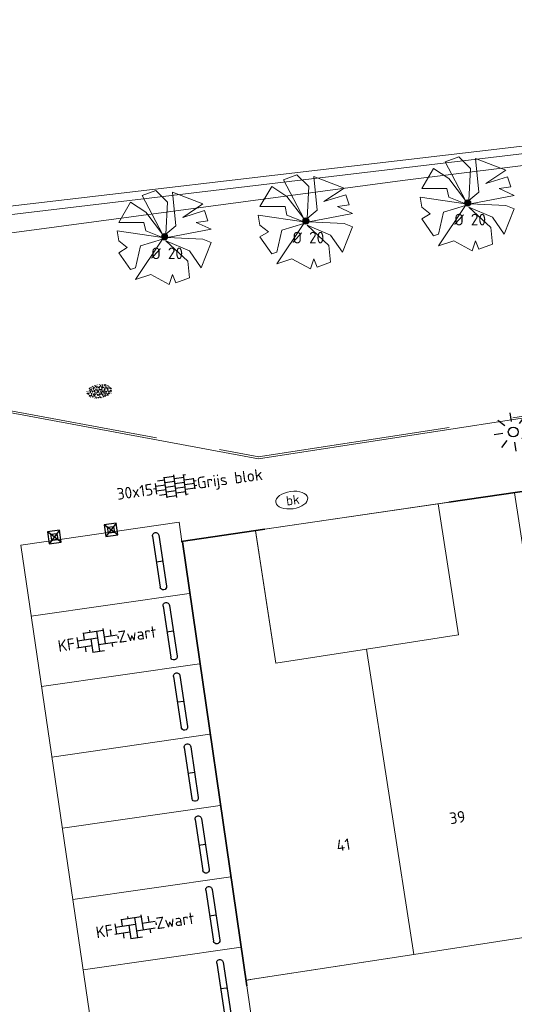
# Model space of a CAD drawing. Header units: metres. Extents: x 102746 to 103541, y 468531 to 469408.
# Tile 63 of 87: x 103019 to 103035, y 469114 to 469145. Entities that reach past the tile are written whole.
import ezdxf
from ezdxf.enums import TextEntityAlignment as Align

# ---------------------------------------------------------------- set-up
doc = ezdxf.new("R2010")
doc.units = ezdxf.units.M
doc.linetypes.add('VH-OPSLUITBAND_60X200', pattern=[12, 6, -2, 2, -2])
doc.layers.get('0').update_dxf_attribs({"lineweight": 25})
for name, color, linetype, lineweight in [('B-RO-GR-BOOM_KNOTWILG-G', 62, 'Continuous', 13), ('B-RO-GR-BOOM_KNOTWILG-V', 62, 'Continuous', 18), ('B-RO-GR-GRAS-S', 60, 'Continuous', 25), ('B-RO-IE-MEUBILAIR_WEGMEUBILAIR-S', 7, 'Continuous', 25), ('B-RO-IE-TERREINAFSCHEIDING_KUNSTMATIG_SCHUTTING-G', 90, 'IE-TERREINAFSCHEIDING-KUNSTMATIG-DICHT', 18), ('B-RO-KL-WATER-S', 170, 'Continuous', 25), ('B-RO-OB-BESCHOEIING-G', 7, 'OB-BESCHOEIING', 18), ('B-RO-OG-BEBOUWING-G', 7, 'Continuous', 35), ('B-RO-OG-BGT-G', 253, 'Continuous', 13), ('B-RO-VH-KANTOPSLUITING_ACHTERKANTBAND-G', 253, 'Continuous', 18), ('B-RO-VH-KANTOPSLUITING_OPSLUITBAND_60X200-G', 150, 'VH-OPSLUITBAND_60X200', 18), ('B-RO-VH-VERHARDING-G', 252, 'Continuous', 18), ('B-RO-VH-VERHARDING_BETONSTRAATSTEEN-S', 252, 'Continuous', 25), ('B-RO-VH-VERHARDING_TEGEL_BETON-S', 252, 'Continuous', 25), ('X-XX-AL-T18', 7, 'Continuous', 18)]:
    doc.layers.add(name, color=color, linetype=linetype, lineweight=lineweight)
doc.styles.add('NLCS-ISO', font='txt')
doc.styles.add('NLCS-ISO-M200-T18', font='txt', dxfattribs={"height": 0.36})
doc.linetypes.add('IE-TERREINAFSCHEIDING-KUNSTMATIG-DICHT', pattern='A,8,-1,[82,NLCS.shx,S=0.75,R=90,X=0,Y=0],-1', length=10)
doc.linetypes.add('OB-BESCHOEIING', pattern='A,30,-5,[1,NLCS.shx,S=1,R=0,X=0,Y=0],-5', length=40)

# ---------------------------------------------------------------- blocks, each defined once
blk = doc.blocks.new('SVH-TEGEL_300X150_DUN_HALFST_KL-SO')
for p, q in [((-1.5, -1.600165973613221), (-1.5, 1.600165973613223)), ((0, -1.78372119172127), (0, 1.78372119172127)), ((1.499999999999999, -1.600165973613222), (1.5, 1.600165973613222)), ((-3, 5.551115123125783e-16), (-3.39489953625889, 4.089693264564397e-16)), ((-3, 0.7500000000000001), (-3.08021532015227, 0.7500000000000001)), ((-3, -0.8349495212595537), (-3, 0.8349495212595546)), ((-1.500000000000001, 0.3750000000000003), (-3.000000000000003, 0.3750000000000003)), ((-1.500000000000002, 1.125), (-2.634521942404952, 1.125)), ((-1.110223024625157e-15, 1.5), (-1.500000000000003, 1.5)), ((0, 0.7499999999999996), (-1.500000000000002, 0.7499999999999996)), ((0, 0), (-1.500000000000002, 0)), ((1.499999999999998, 1.124999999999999), (-2.220446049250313e-15, 1.125)), ((1.499999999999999, 0.3749999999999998), (-2.220446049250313e-15, 0.3749999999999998)), ((1.837083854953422, 1.5), (1.499999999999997, 1.5)), ((2.999999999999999, 0.7499999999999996), (1.499999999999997, 0.7499999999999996)), ((3, -0.8349495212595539), (3, 0.8349495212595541)), ((3.319026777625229, 0.3749999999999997), (2.999999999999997, 0.3749999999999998)), ((-3, -0.7499999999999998), (-3.08021532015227, -0.7499999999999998)), ((-1.500000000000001, -0.3749999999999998), (-3.000000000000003, -0.3749999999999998)), ((-1.5, -1.125), (-2.63452194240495, -1.125)), ((0, -0.7500000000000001), (-1.500000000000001, -0.7500000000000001)), ((0, -1.5), (-1.500000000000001, -1.5)), ((1.499999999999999, -0.3750000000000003), (-2.220446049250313e-15, -0.3749999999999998)), ((1.499999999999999, -1.125), (-3.33066907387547e-15, -1.125)), ((2.999999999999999, -5.551115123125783e-16), (1.499999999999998, -5.551115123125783e-16)), ((2.999999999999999, -0.7500000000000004), (1.499999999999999, -0.7500000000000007)), ((1.83708385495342, -1.5), (1.499999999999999, -1.5)), ((3.319026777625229, -0.3750000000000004), (2.999999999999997, -0.3750000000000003))]:
    blk.add_line(p, q)
at = {"style": 'NLCS-ISO'}
blk.add_attdef('FORMAAT', text='', height=1.8, dxfattribs=at).set_placement((-3.49489953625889, 3.323979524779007e-16), align=Align.MIDDLE_RIGHT)
blk.add_attdef('KLEUR', text='', height=1.8, dxfattribs=at).set_placement((3.419026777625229, -1.24425387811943e-15), align=Align.MIDDLE_LEFT)
at = {"style": 'NLCS-ISO', "flags": 1}
blk.add_attdef('FUNCTIE', text='', height=1.8, dxfattribs=at).set_placement((0.1159930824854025, -3.584775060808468), align=Align.MIDDLE_CENTER)
blk = doc.blocks.new('SIE-WEG_PARKEERMAATREGEL_STOOTBAND_200X200X900_DUBBEL')
for p, q in [((0.7999999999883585, 0.1000000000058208), (-0.8000000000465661, 0.1000000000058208)), ((0, -0.1000000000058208), (0, 0.1000000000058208)), ((0.7999999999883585, -0.1000000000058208), (-0.7999999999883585, -0.1000000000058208))]:
    blk.add_line(p, q)
for centre, start, end in [((-0.7999999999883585, 2.91038304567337e-11), 89.99999999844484, 269.9999999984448), ((0.8000000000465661, -8.731149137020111e-11), 269.9999999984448, 90.00000001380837)]:
    blk.add_arc(centre, 0.1, start, end)
blk = doc.blocks.new('B-SIE-WEG_LICHTMAST_SPOT-SO')
for p, q in [((-2.121320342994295, 2.121320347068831), (-1.148881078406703, 1.148881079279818)), ((-8.731149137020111e-10, 1.624763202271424), (-2.91038304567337e-10, 3.000000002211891)), ((1.148881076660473, 1.148881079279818), (2.121320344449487, 2.121320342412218)), ((-3.000000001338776, 4.656612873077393e-09), (-1.624763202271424, 2.328306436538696e-09)), ((-2.121320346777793, -2.121320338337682), (-1.148881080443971, -1.148881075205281)), ((1.148881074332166, -1.148881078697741), (2.12132034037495, -2.121320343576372)), ((1.624763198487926, -1.746229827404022e-09), (2.99999999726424, -1.164153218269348e-09)), ((-3.783497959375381e-09, -2.999999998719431), (-2.91038304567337e-09, -1.624763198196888))]:
    blk.add_line(p, q)
blk.add_circle((0, 0), 0.7698654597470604)
at = {"style": 'NLCS-ISO'}
blk.add_attdef('TYPE', text='', height=1.8, dxfattribs=at).set_placement((-2.91038304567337e-10, 3.000000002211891), align=Align.BOTTOM_CENTER)
blk = doc.blocks.new('SIE-WEG_PAAL_KUNSTSTOF')
for p, q in [((-0.1875, 0.1875000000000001), (0.1875, -0.1875000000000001)), ((0.1875, 0.1875000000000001), (-0.1875, -0.1875000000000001))]:
    blk.add_line(p, q)
at = {"flags": 128}
for points in [[(-0.1875, -0.1875000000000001), (0.1875, -0.1875000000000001), (0.1875, 0.1875000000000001), (-0.1875, 0.1875000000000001)], [(-0.09374999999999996, 0.09375000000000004), (0.09421698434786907, 0.09375000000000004), (0.09421698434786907, -0.09421583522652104), (-0.09374999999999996, -0.09421583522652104)]]:
    blk.add_lwpolyline(points, close=True, dxfattribs=at)
blk = doc.blocks.new('SVH-BSS_KEIFORMAAT_ELLEBOOG_KL-SO')
for p, q in [((-0.8216095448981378, 1.746491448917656), (-0.8216095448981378, 1.435541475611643)), ((1.278390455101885, 1.667504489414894), (1.278390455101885, -0.664458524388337)), ((-2.921609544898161, 0.9167434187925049), (-2.921609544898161, -0.6644585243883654)), ((-2.921609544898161, 0.3855414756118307), (0.2283904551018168, 0.3855414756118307)), ((-1.871609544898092, 1.501752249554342), (-1.871609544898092, 0.3855414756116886)), ((-1.871609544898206, 1.435541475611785), (1.278390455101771, 1.435541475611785)), ((-0.8216095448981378, 0.385541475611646), (-0.8216095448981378, -1.746491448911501)), ((0.2283904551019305, 1.435541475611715), (0.2283904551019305, -1.714458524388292)), ((1.278390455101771, 0.3855414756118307), (3.316110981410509, 0.3855414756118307)), ((2.32839045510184, 1.309937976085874), (2.32839045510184, 0.3855414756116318)), ((3.378390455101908, 0.1772992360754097), (3.378390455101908, -0.1772992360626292)), ((-3.155125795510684, -0.6644585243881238), (-0.8216095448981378, -0.6644585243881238)), ((-1.871609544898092, -0.6644585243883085), (-1.871609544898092, -1.501752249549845)), ((0.2283904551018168, -0.6644585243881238), (3.155125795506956, -0.6644585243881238)), ((2.32839045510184, -0.6644585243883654), (2.32839045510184, -1.30993797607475)), ((-0.8216095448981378, -1.714458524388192), (1.034122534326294, -1.714458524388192))]:
    blk.add_line(p, q)
at = {"style": 'NLCS-ISO'}
blk.add_attdef('FORMAAT', text='', height=1.8, dxfattribs=at).set_placement((-3.39489953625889, -4.365574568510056e-15), align=Align.MIDDLE_RIGHT)
blk.add_attdef('KLEUR', text='', height=1.8, dxfattribs=at).set_placement((3.39489953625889, 3.637978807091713e-16), align=Align.MIDDLE_LEFT)
at = {"style": 'NLCS-ISO', "flags": 1}
blk.add_attdef('FUNCTIE', text='', height=1.8, dxfattribs=at).set_placement((0.1159930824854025, -3.584775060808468), align=Align.MIDDLE_CENTER)
blk = doc.blocks.new('SKL-WATER_BRANDKRAAN_BRANDPUT-SO')
at = {"color": 0, "linetype": 'ByBlock', "lineweight": 18}
blk.add_ellipse((0, 0), major_axis=(2.5, 9.034865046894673e-15), ratio=0.5400000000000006, dxfattribs=at)
at = {"color": 0, "linetype": 'ByBlock', "lineweight": 18, "style": 'NLCS-ISO'}
blk.add_text('bk', height=1.5, dxfattribs=at).set_placement((0.1553767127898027, 0), align=Align.MIDDLE_CENTER)
blk = doc.blocks.new('SGR-GRAS_01-SO')
at = {"ltscale": 0.1}
for p, q in [((-1.963883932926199, -0.07009183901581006), (-1.976907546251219, 0.003768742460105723)), ((-1.929988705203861, 0.1884380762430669), (-1.925125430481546, 0.244025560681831)), ((-1.893339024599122, 0.2367171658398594), (-1.921057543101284, 0.2527204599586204)), ((-1.667776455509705, 0.02335000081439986), (-1.595332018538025, 0.04276142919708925)), ((-1.595790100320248, 0.240727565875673), (-1.64882310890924, 0.2937605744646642)), ((-1.530182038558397, 0.3157235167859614), (-1.59513394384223, 0.3532235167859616)), ((-1.448094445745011, 0.6444293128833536), (-1.520538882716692, 0.6638407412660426)), ((-1.516706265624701, 0.1869036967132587), (-1.441706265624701, 0.1869036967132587)), ((-1.468505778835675, 0.5757413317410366), (-1.481529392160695, 0.6496019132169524)), ((-1.358436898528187, 0.2062951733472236), (-1.430881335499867, 0.2257066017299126)), ((-1.426759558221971, 0.4761588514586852), (-1.354315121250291, 0.4955702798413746)), ((-1.420534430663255, 0.1307330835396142), (-1.355582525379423, 0.1682330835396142)), ((-1.36865807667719, 0.009476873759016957), (-1.38168169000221, 0.08333745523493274)), ((-1.375079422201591, 0.1056770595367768), (-1.3220464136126, 0.1587100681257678)), ((-1.334450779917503, 0.1112397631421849), (-1.327914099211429, 0.1859543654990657)), ((-1.301832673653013, 0.7612362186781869), (-1.32375157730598, 0.7738911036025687)), ((-1.2843362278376, 0.6840517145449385), (-1.277799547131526, 0.7587663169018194)), ((-1.1670250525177, 0.394729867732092), (-1.231976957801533, 0.4322298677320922)), ((-1.171526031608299, 0.2407275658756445), (-1.22455904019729, 0.2937605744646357)), ((-1.153848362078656, 0.6473139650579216), (-1.206881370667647, 0.7003469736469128)), ((-1.112369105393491, 0.1721709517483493), (-1.039924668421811, 0.1915823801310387)), ((-1.032217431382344, 0.02822351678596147), (-1.097169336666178, 0.06572351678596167)), ((-0.9386756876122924, 0.8402425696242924), (-1.003627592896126, 0.8777425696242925)), ((-0.9684930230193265, 0.5122634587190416), (-0.9154600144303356, 0.5652964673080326)), ((-0.8926870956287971, 0.4956083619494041), (-0.9651315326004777, 0.5150197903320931)), ((-0.9417062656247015, 0.1869036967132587), (-0.8667062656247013, 0.1869036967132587)), ((-0.9225698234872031, 0.4182330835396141), (-0.8576179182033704, 0.4557330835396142)), ((-0.8917062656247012, 0.8119036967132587), (-0.8167062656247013, 0.8119036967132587)), ((-0.8732799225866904, 0.6553100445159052), (-0.8863035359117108, 0.7291706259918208)), ((-0.8030295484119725, 0.05747422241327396), (-0.8754739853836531, 0.07688565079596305)), ((-0.8713522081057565, 0.6249798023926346), (-0.7989077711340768, 0.644391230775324)), ((-0.8038680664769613, 0.4737362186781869), (-0.8688199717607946, 0.5112362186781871)), ((-0.7472619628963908, 0.2407275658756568), (-0.800294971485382, 0.293760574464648)), ((-0.7734322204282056, 0.0890455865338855), (-0.786455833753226, 0.1629061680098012)), ((-0.7295842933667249, 0.6473139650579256), (-0.7826173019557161, 0.7003469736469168)), ((-0.738912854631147, 0.03404145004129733), (-0.7323761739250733, 0.1087560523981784)), ((-0.6690604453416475, 0.107229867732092), (-0.734012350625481, 0.1447298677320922)), ((-0.6887983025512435, 0.606853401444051), (-0.6822616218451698, 0.6815680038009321)), ((-0.5755187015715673, 0.9192489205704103), (-0.6404706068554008, 0.9567489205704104)), ((-0.5619066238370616, 0.9188498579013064), (-0.5088736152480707, 0.9718828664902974)), ((-0.5569617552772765, 0.3209919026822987), (-0.4845173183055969, 0.3404033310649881)), ((-0.4407110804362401, 0.5527425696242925), (-0.5056629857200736, 0.5902425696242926)), ((-0.4269372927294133, 0.7849215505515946), (-0.4993817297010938, 0.8043329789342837)), ((-0.4246052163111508, 0.7057330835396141), (-0.3596533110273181, 0.743233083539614)), ((-0.3372797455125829, 0.3467874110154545), (-0.4097241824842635, 0.3661988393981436)), ((-0.3229978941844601, 0.2407275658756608), (-0.3760309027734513, 0.293760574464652)), ((-0.305903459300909, 0.186236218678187), (-0.3708553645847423, 0.2237362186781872)), ((-0.3667062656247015, 0.1869036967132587), (-0.2917062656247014, 0.1869036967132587)), ((-0.305320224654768, 0.6473139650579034), (-0.3583532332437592, 0.7003469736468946)), ((-0.3167062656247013, 0.8119036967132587), (-0.2417062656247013, 0.8119036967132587)), ((-0.3159448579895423, 0.773800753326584), (-0.2435004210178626, 0.7932121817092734)), ((-0.278054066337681, 0.7348787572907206), (-0.2910776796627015, 0.8087393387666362)), ((-0.2123617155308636, 0.998255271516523), (-0.2688534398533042, 1.03087078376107)), ((-0.2425713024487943, 0.01700400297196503), (-0.1701268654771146, 0.03641543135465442)), ((-0.1782063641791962, 0.1686142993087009), (-0.1912299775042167, 0.2424748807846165)), ((-0.1433749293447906, -0.04315686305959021), (-0.1368382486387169, 0.03155773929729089)), ((-0.07755409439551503, 0.6317489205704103), (-0.1425059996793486, 0.6692489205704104)), ((-0.09326037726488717, 0.5296550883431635), (-0.08672369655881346, 0.6043696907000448)), ((-0.08460954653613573, 0.1587100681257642), (-0.03157653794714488, 0.2117430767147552)), ((-0.06880394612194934, 0.1894672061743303), (-0.003852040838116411, 0.2269672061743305)), ((0.05725352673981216, 0.2652425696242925), (-0.007698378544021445, 0.3027425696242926)), ((-0.001554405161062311, 0.4698128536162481), (0.07089003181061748, 0.4892242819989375)), ((0.1012661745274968, 0.2407275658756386), (0.04823316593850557, 0.2937605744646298)), ((0.128470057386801, 0.6361005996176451), (0.05602562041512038, 0.6555120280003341)), ((0.1189438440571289, 0.6473139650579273), (0.06591083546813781, 0.7003469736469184)), ((0.07335939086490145, 0.9932330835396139), (0.1383112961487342, 1.030733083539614)), ((0.2181276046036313, 0.1979664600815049), (0.1456831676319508, 0.217377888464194)), ((0.2082937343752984, 0.1869036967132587), (0.2832937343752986, 0.1869036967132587)), ((0.2856028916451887, 0.7107552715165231), (0.2206509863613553, 0.7482552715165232)), ((0.2394624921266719, 0.9226217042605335), (0.3119069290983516, 0.9420331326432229)), ((0.2582937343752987, 0.8119036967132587), (0.3332937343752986, 0.8119036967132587)), ((0.3171717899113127, 0.8144474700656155), (0.3041481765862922, 0.888308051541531)), ((0.3128360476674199, 0.1658249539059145), (0.3852804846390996, 0.1852363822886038)), ((0.3219768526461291, 0.565296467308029), (0.37500986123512, 0.61832947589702)), ((0.4204105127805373, 0.3442489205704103), (0.3554586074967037, 0.3817489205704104)), ((0.4170194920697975, 0.2481830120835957), (0.403995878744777, 0.3220435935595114)), ((0.4291606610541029, 0.4769672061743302), (0.4941125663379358, 0.5144672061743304)), ((0.5255302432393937, 0.2407275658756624), (0.4724972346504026, 0.2937605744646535)), ((0.5432079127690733, 0.6473139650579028), (0.4901749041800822, 0.700346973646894)), ((0.5552181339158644, -0.02225743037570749), (0.4902662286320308, 0.01524256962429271)), ((0.5022775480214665, 0.4524567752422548), (0.5088142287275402, 0.5271713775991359)), ((0.5942198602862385, 0.9254137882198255), (0.521775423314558, 0.9448252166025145)), ((0.5538529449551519, 0.6186338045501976), (0.6262973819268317, 0.638045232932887)), ((0.6487598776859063, 0.7897616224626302), (0.5838079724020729, 0.8272616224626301)), ((0.6838774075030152, 0.4872796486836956), (0.6114329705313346, 0.5066910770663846)), ((0.7735349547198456, 0.04914550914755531), (0.701090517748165, 0.06855693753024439)), ((0.7835674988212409, 0.4232552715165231), (0.7186155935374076, 0.4607552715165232)), ((0.7832937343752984, 0.1869036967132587), (0.8582937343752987, 0.1869036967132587)), ((0.8332937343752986, 0.8119036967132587), (0.9082937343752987, 0.8119036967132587)), ((0.9183751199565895, 0.05674892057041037), (0.853423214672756, 0.09424892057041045)), ((0.8682433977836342, 0.3146459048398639), (0.9406878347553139, 0.3340573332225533)), ((0.9497943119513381, 0.240727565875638), (0.896761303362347, 0.2937605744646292)), ((0.9123976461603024, 0.8940161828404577), (0.9069385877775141, 0.9249760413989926)), ((0.9674719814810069, 0.6473139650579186), (0.9144389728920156, 0.7003469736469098)), ((0.9271252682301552, 0.7644672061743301), (0.992077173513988, 0.8019672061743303)), ((1.011916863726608, 0.8687679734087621), (0.946964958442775, 0.9062679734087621)), ((1.012245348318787, 0.3277517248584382), (0.9992217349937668, 0.4016123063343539)), ((1.149627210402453, 0.7765928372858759), (1.077182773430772, 0.796004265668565)), ((1.146724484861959, 0.5022616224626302), (1.081772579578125, 0.5397616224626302)), ((1.097815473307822, 0.3752584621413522), (1.104352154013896, 0.4499730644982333)), ((1.109260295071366, 0.767454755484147), (1.181704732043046, 0.7868661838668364)), ((1.239284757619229, 0.338458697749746), (1.166840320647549, 0.357870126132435)), ((1.18263385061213, 0.01065800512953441), (1.255078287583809, 0.0300694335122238)), ((1.205860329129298, 0.2117430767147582), (1.258893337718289, 0.2647760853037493)), ((1.281532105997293, 0.1357552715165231), (1.21658020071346, 0.1732552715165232)), ((1.282926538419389, 0.2482013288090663), (1.347878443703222, 0.2857013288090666)), ((1.374058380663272, 0.2407275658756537), (1.32102537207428, 0.2937605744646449)), ((1.391736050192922, 0.6473139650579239), (1.338703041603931, 0.7003469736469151)), ((1.358293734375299, 0.1869036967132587), (1.433293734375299, 0.1869036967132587)), ((1.423650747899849, 0.4634668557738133), (1.496095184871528, 0.4828782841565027)), ((1.509881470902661, 0.5812679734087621), (1.444929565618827, 0.6187679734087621)), ((1.644689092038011, 0.2147616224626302), (1.579737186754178, 0.2522616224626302)), ((1.607471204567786, 0.4073204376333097), (1.594447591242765, 0.4811810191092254)), ((1.693353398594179, 0.2980601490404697), (1.699890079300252, 0.3727747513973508)), ((1.794692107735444, 0.1896377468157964), (1.722247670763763, 0.2090491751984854)), ((1.738041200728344, 0.1594789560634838), (1.810485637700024, 0.1788903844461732)), ((1.798322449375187, 0.240727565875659), (1.745289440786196, 0.2937605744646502)), ((1.933293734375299, 0.1869036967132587), (1.948146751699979, 0.1869036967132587)), ((-1.918499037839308, -0.1567669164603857), (-1.853547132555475, -0.1192669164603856)), ((-1.824186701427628, -0.08301801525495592), (-1.896631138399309, -0.06360658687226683)), ((-1.758531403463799, -0.1297891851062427), (-1.823483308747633, -0.0922891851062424)), ((-1.781665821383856, -0.300909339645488), (-1.728632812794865, -0.247876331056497)), ((-1.623723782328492, -0.4962955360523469), (-1.688675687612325, -0.4587955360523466)), ((-1.631145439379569, -0.572445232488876), (-1.68417844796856, -0.5194122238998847)), ((-1.613467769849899, -0.1658588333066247), (-1.666500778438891, -0.1128258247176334)), ((-1.566706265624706, -0.4380963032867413), (-1.491706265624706, -0.4380963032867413)), ((-1.535305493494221, -0.6572178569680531), (-1.497745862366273, -0.6355327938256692)), ((-1.395374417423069, -0.05078283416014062), (-1.460326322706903, -0.01328283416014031)), ((-1.384565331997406, -0.4615721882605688), (-1.378028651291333, -0.3868575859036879)), ((-1.353386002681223, -0.2806378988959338), (-1.280941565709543, -0.2612264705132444)), ((-1.268779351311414, -0.2318389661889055), (-1.341223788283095, -0.2124275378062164)), ((-1.260566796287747, -0.4172891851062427), (-1.32551870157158, -0.3797891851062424)), ((-1.268810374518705, -0.5567875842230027), (-1.281833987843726, -0.4829270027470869)), ((-1.206881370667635, -0.5724452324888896), (-1.259914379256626, -0.5194122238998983)), ((-1.179121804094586, -0.6699731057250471), (-1.251566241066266, -0.650561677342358)), ((-1.189203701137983, -0.1658588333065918), (-1.242236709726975, -0.1128258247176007)), ((-1.125759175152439, -0.7837955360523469), (-1.190711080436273, -0.7462955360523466)), ((-1.064733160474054, -0.3855327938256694), (-0.9997812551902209, -0.3480327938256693)), ((-1.038995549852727, -0.5846257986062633), (-0.9665511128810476, -0.5652143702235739)), ((-0.991706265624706, -0.4380963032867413), (-0.9167062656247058, -0.4380963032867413)), ((-0.8974098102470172, -0.3382828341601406), (-0.9623617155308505, -0.3007828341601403)), ((-0.8977823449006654, -0.6544627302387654), (-0.8447493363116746, -0.6014297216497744)), ((-0.8361067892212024, -0.9432198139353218), (-0.8533279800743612, -0.9259986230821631)), ((-0.7826173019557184, -0.5724452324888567), (-0.8356503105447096, -0.5194122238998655)), ((-0.7626021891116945, -0.7047891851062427), (-0.8275540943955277, -0.6672891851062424)), ((-0.7649396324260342, -0.1658588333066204), (-0.8179726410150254, -0.1128258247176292)), ((-0.7979786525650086, -0.1318169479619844), (-0.7255342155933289, -0.112405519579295)), ((-0.7890274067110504, -0.5387705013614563), (-0.7824907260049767, -0.4640558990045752)), ((-0.7133720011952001, -0.3806599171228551), (-0.7858164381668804, -0.361248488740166)), ((-0.7246050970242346, -0.8886136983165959), (-0.6521606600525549, -0.8692022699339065)), ((-0.7089318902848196, -0.9017986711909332), (-0.6439799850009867, -0.864298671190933)), ((-0.6237144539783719, -0.8187940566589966), (-0.6961588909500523, -0.7993826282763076)), ((-0.6735845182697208, -0.4772188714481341), (-0.6866081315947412, -0.4033582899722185)), ((-0.534252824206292, -0.2592764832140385), (-0.5992047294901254, -0.2217764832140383)), ((-0.5823747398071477, -0.9944952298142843), (-0.5867604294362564, -0.9696227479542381)), ((-0.5667685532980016, -0.09803279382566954), (-0.5018166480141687, -0.0605327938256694)), ((-0.4911959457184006, -0.2478763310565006), (-0.4381629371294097, -0.1948433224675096)), ((-0.483588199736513, -0.4358048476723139), (-0.4111437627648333, -0.4163934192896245)), ((-0.3994452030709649, -0.6257828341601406), (-0.4643971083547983, -0.5882828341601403)), ((-0.3760309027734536, -0.9790316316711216), (-0.4290639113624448, -0.9259986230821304)), ((-0.416706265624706, -0.4380963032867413), (-0.3417062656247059, -0.4380963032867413)), ((-0.3583532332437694, -0.5724452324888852), (-0.4113862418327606, -0.519412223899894)), ((-0.3406755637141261, -0.1658588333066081), (-0.3937085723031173, -0.1128258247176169)), ((-0.2646375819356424, -0.9922891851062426), (-0.3295894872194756, -0.9547891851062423)), ((-0.2476221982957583, -0.09134672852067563), (-0.3200666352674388, -0.07193530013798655)), ((-0.1710958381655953, -0.180270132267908), (-0.2360477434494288, -0.1427701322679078)), ((-0.1579646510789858, -0.5294808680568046), (-0.2304090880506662, -0.5100694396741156)), ((-0.2109672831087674, -0.6142986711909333), (-0.1460153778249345, -0.5767986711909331)), ((-0.193489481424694, -0.6159688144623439), (-0.1869528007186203, -0.5412542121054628)), ((-0.1691977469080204, -0.7397927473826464), (-0.09675330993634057, -0.720381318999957)), ((-0.06830710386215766, -0.9676150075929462), (-0.1407515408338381, -0.9482035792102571)), ((-0.03628821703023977, -0.5467764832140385), (-0.1012401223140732, -0.5092764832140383)), ((-0.07835866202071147, -0.3976501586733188), (-0.09138227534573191, -0.3237895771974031)), ((-0.01389886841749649, -1.008016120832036), (0.03913414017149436, -0.9549831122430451)), ((0.04823316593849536, -0.9790316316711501), (-0.004799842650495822, -0.925998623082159)), ((0.02148904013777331, -0.9639146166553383), (0.008465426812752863, -0.8900540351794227)), ((0.0659108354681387, -0.5724452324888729), (0.01287782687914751, -0.5194122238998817)), ((0.08358850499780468, -0.1658588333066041), (0.0305554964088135, -0.1128258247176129)), ((0.09851940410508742, -0.9132828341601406), (0.03356749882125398, -0.8757828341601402)), ((0.07181915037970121, -0.2869838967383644), (0.1442635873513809, -0.2675724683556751)), ((0.1920611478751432, -0.101263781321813), (0.1271092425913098, -0.06376378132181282)), ((0.1582937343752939, -0.4380963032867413), (0.2332937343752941, -0.4380963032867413)), ((0.1721150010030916, -1.036566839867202), (0.217637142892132, -1.024369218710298)), ((0.307785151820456, -0.2401676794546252), (0.2353407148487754, -0.2207562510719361)), ((0.326868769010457, -0.467770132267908), (0.2619168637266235, -0.4302701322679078)), ((0.2869973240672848, -0.3267986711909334), (0.3519492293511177, -0.2892986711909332)), ((0.3974426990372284, -0.6783018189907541), (0.324998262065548, -0.6588903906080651)), ((0.3862096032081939, -0.590971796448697), (0.4586540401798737, -0.5715603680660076)), ((0.3926875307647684, -0.6014297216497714), (0.4457205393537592, -0.5483967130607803)), ((0.4616763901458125, -0.8342764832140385), (0.3967244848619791, -0.7967764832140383)), ((0.4020484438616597, -0.6931671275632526), (0.4085851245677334, -0.6184525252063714)), ((0.4724972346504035, -0.9790316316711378), (0.4194642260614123, -0.9259986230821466)), ((0.4901749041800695, -0.5724452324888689), (0.4371418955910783, -0.5194122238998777)), ((0.4521629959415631, -0.1203551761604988), (0.4586996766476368, -0.04564057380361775)), ((0.5078525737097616, -0.1658588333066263), (0.4548195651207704, -0.1128258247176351)), ((0.5168671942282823, -0.3180814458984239), (0.5038435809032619, -0.2442208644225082)), ((0.6167148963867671, -0.8843459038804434), (0.6036912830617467, -0.8104853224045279)), ((0.6900257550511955, -0.388763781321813), (0.6250738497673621, -0.3512637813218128)), ((0.6272265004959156, -0.138162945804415), (0.6996709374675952, -0.1187515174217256)), ((0.6427985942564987, -0.8430645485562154), (0.7077504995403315, -0.8055645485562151)), ((0.7006000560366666, -0.8949596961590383), (0.7730444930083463, -0.875548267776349)), ((0.7332937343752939, -0.4380963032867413), (0.8082937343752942, -0.4380963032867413)), ((0.8248333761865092, -0.755270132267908), (0.7598814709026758, -0.7177701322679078)), ((0.7849619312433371, -0.03929867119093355), (0.84991383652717, -0.001798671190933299)), ((0.8631925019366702, -0.3889886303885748), (0.7907480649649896, -0.3695772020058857)), ((0.7992739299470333, -0.1948433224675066), (0.852306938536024, -0.1418103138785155)), ((0.8560084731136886, -0.9382788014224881), (0.8437282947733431, -0.9259986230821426)), ((0.9144389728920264, -0.5724452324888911), (0.8614059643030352, -0.5194122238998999)), ((0.9321166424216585, -0.1658588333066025), (0.8790836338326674, -0.1128258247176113)), ((0.9528500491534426, -0.8271227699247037), (0.8804056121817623, -0.8077113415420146)), ((0.9416169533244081, -0.4421508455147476), (1.014061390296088, -0.4227394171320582)), ((1.053182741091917, -0.3097574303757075), (0.988230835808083, -0.2722574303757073)), ((0.9975863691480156, -0.7703654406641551), (1.004123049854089, -0.695650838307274)), ((1.047700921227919, -0.1975534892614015), (1.054237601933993, -0.1228388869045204)), ((1.112093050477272, -0.2385127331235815), (1.099069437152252, -0.1646521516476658)), ((1.187990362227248, -0.676263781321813), (1.123038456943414, -0.6387637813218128)), ((1.140763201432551, -0.5555645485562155), (1.205715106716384, -0.5180645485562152)), ((1.211940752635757, -0.804777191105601), (1.198917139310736, -0.7309166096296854)), ((1.256007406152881, -0.7461387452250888), (1.328451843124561, -0.7267273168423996)), ((1.32894230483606, -0.09967544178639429), (1.256497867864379, -0.0802640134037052)), ((1.338703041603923, -0.5724452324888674), (1.285670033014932, -0.5194122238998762)), ((1.356380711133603, -0.1658588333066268), (1.303347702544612, -0.1128258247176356)), ((1.308293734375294, -0.4380963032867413), (1.383293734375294, -0.4380963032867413)), ((1.418599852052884, -0.5378095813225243), (1.346155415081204, -0.5183981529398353)), ((1.416339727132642, -0.2307510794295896), (1.351387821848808, -0.1932510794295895)), ((1.551147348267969, -0.5972574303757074), (1.486195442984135, -0.5597574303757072)), ((1.497024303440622, -0.2933298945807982), (1.569468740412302, -0.2739184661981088)), ((1.638727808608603, -0.2680645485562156), (1.703679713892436, -0.2305645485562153)), ((1.643238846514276, -0.2747518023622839), (1.649775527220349, -0.2000372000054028)), ((1.684164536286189, -0.5473895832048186), (1.736190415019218, -0.4953637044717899)), ((1.70731890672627, -0.1589440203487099), (1.69429529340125, -0.08508343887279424)), ((1.71280390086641, -0.5222820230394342), (1.709934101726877, -0.5194122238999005)), ((1.779496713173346, -0.1517447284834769), (1.714544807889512, -0.1142447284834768)), ((1.780644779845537, -0.1658588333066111), (1.727611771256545, -0.1128258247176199)), ((1.884349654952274, -0.2484963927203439), (1.811905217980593, -0.2290849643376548))]:
    blk.add_line(p, q, dxfattribs=at)
at = {"ltscale": 0.1, "style": 'NLCS-ISO'}
blk.add_attdef('TYPE', text='', height=0.5, dxfattribs=at).set_placement((3.470943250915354, -0.01606055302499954), align=Align.MIDDLE_CENTER)

msp = doc.modelspace()

# ---------------------------------------------------------------- hatches: boundary and pattern name
at = {"layer": 'B-RO-GR-BOOM_KNOTWILG-V'}
h = msp.add_hatch(color=256, dxfattribs=at)
h.dxf.hatch_style = 1
h.paths.add_polyline_path([(103033.3863661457, 469139.320463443, 1), (103033.1863661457, 469139.320463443, 1)])
h = msp.add_hatch(color=256, dxfattribs=at)
h.dxf.hatch_style = 1
h.paths.add_polyline_path([(103028.3585313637, 469138.7605149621, 1), (103028.1585313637, 469138.7605149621, 1)])
h = msp.add_hatch(color=256, dxfattribs=at)
h.dxf.hatch_style = 1
h.paths.add_polyline_path([(103023.9705475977, 469138.2718265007, 1), (103023.7705475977, 469138.2718265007, 1)])

# ---------------------------------------------------------------- linework, layer by layer
at = {"layer": 'B-RO-GR-BOOM_KNOTWILG-G'}
for p, q in [((103032.59045511, 469140.6021305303), (103033.0086544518, 469140.7589552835)), ((103033.0086544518, 469140.7589552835), (103033.3745788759, 469140.3930308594)), ((103033.6359534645, 469139.6611820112), (103033.531403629, 469140.7066803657)), ((103033.531403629, 469140.7066803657), (103034.4723521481, 469140.3407559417)), ((103031.8586062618, 469139.7657318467), (103032.2245306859, 469140.3930308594)), ((103032.2245306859, 469140.3930308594), (103032.6950049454, 469140.079381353)), ((103033.2177541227, 469139.3998074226), (103032.59045511, 469140.6021305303)), ((103033.3745788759, 469140.3930308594), (103033.3223039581, 469139.3998074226)), ((103027.562620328, 469140.0421820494), (103027.9808196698, 469140.1990068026)), ((103028.1899193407, 469138.8398589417), (103027.562620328, 469140.0421820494)), ((103027.9808196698, 469140.1990068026), (103028.3467440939, 469139.8330823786)), ((103028.6081186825, 469139.1012335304), (103028.5035688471, 469140.1467318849)), ((103028.5035688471, 469140.1467318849), (103029.4445173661, 469139.7808074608)), ((103032.6950049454, 469140.079381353), (103033.2177541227, 469139.3998074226)), ((103034.4723521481, 469140.3407559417), (103033.8450531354, 469139.9225565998)), ((103033.8450531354, 469139.9225565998), (103034.5246270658, 469140.1316562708)), ((103034.5246270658, 469140.1316562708), (103034.6291769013, 469139.8180067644)), ((103026.8307714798, 469139.2057833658), (103027.1966959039, 469139.8330823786)), ((103027.1966959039, 469139.8330823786), (103027.6671701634, 469139.5194328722)), ((103028.3467440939, 469139.8330823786), (103028.2944691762, 469138.8398589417)), ((103029.4445173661, 469139.7808074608), (103028.8172183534, 469139.362608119)), ((103032.6427300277, 469139.7657318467), (103031.8586062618, 469139.7657318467)), ((103032.6950049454, 469139.504357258), (103032.6427300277, 469139.7657318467)), ((103034.6291769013, 469139.8180067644), (103034.2632524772, 469139.7657318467)), ((103034.2632524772, 469139.7657318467), (103034.7337267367, 469139.5566321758)), ((103023.174636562, 469139.553493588), (103023.5928359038, 469139.7103183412)), ((103023.8019355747, 469138.3511704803), (103023.174636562, 469139.553493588)), ((103023.5928359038, 469139.7103183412), (103023.9587603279, 469139.3443939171)), ((103024.2201349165, 469138.612545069), (103024.1155850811, 469139.6580434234)), ((103024.1155850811, 469139.6580434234), (103025.0565336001, 469139.2921189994)), ((103027.6671701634, 469139.5194328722), (103028.1899193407, 469138.8398589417)), ((103028.8172183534, 469139.362608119), (103029.4967922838, 469139.5717077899)), ((103029.4967922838, 469139.5717077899), (103029.6013421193, 469139.2580582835)), ((103031.8586062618, 469139.1907077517), (103031.8063313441, 469139.504357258)), ((103031.8063313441, 469139.504357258), (103033.2177541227, 469139.2952575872)), ((103033.2177541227, 469139.2952575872), (103032.6950049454, 469139.504357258)), ((103033.3223039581, 469139.3998074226), (103033.6359534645, 469139.6611820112)), ((103034.7337267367, 469139.5566321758), (103033.3745788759, 469139.2952575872)), ((103022.4427877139, 469138.7170949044), (103022.8087121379, 469139.3443939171)), ((103022.8087121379, 469139.3443939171), (103023.2791863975, 469139.0307444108)), ((103023.9587603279, 469139.3443939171), (103023.9064854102, 469138.3511704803)), ((103025.0565336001, 469139.2921189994), (103024.4292345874, 469138.8739196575)), ((103027.6148952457, 469139.2057833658), (103026.8307714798, 469139.2057833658)), ((103027.6671701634, 469138.9444087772), (103027.6148952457, 469139.2057833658)), ((103029.6013421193, 469139.2580582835), (103029.2354176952, 469139.2057833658)), ((103029.2354176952, 469139.2057833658), (103029.7058919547, 469138.9966836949)), ((103032.1199808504, 469138.9816080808), (103031.8586062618, 469139.1907077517)), ((103032.3813554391, 469137.988384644), (103033.2177541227, 469139.2429826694)), ((103033.2177541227, 469139.2429826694), (103032.5381801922, 469139.0338829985)), ((103034.0541528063, 469138.8770582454), (103033.3223039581, 469139.1907077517)), ((103033.3223039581, 469139.1907077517), (103034.0018778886, 469138.563408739)), ((103033.3745788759, 469139.2952575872), (103034.4723521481, 469139.2429826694)), ((103034.7337267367, 469139.138432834), (103034.4200772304, 469138.3543090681)), ((103034.4723521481, 469139.2429826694), (103034.7337267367, 469139.138432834)), ((103023.2791863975, 469139.0307444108), (103023.8019355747, 469138.3511704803)), ((103024.4292345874, 469138.8739196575), (103025.1088085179, 469139.0830193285)), ((103025.1088085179, 469139.0830193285), (103025.2133583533, 469138.7693698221)), ((103026.8307714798, 469138.6307592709), (103026.7784965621, 469138.9444087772)), ((103026.7784965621, 469138.9444087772), (103028.1899193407, 469138.7353091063)), ((103028.1899193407, 469138.7353091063), (103027.6671701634, 469138.9444087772)), ((103028.2944691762, 469138.8398589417), (103028.6081186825, 469139.1012335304)), ((103029.7058919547, 469138.9966836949), (103028.3467440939, 469138.7353091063)), ((103031.8586062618, 469138.8247833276), (103032.1199808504, 469138.9816080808)), ((103032.2245306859, 469138.3020341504), (103031.8586062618, 469138.8247833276)), ((103032.5381801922, 469139.0338829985), (103032.3813554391, 469138.3543090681)), ((103034.4200772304, 469138.3543090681), (103034.0541528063, 469138.8770582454)), ((103023.2269114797, 469138.7170949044), (103022.4427877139, 469138.7170949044)), ((103023.2791863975, 469138.4557203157), (103023.2269114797, 469138.7170949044)), ((103023.9064854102, 469138.3511704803), (103024.2201349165, 469138.612545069)), ((103025.2133583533, 469138.7693698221), (103024.8474339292, 469138.7170949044)), ((103024.8474339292, 469138.7170949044), (103025.3179081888, 469138.5079952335)), ((103027.0921460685, 469138.4216595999), (103026.8307714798, 469138.6307592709)), ((103027.3535206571, 469137.4284361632), (103028.1899193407, 469138.6830341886)), ((103028.1899193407, 469138.6830341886), (103027.5103454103, 469138.4739345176)), ((103029.0263180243, 469138.3171097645), (103028.2944691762, 469138.6307592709)), ((103028.2944691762, 469138.6307592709), (103028.9740431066, 469138.0034602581)), ((103028.3467440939, 469138.7353091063), (103029.4445173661, 469138.6830341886)), ((103029.7058919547, 469138.5784843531), (103029.3922424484, 469137.7943605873)), ((103029.4445173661, 469138.6830341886), (103029.7058919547, 469138.5784843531)), ((103034.0018778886, 469138.563408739), (103034.0541528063, 469138.0406595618)), ((103022.4427877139, 469138.1420708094), (103022.3905127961, 469138.4557203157)), ((103022.3905127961, 469138.4557203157), (103023.8019355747, 469138.2466206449)), ((103023.8019355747, 469138.2466206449), (103023.2791863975, 469138.4557203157)), ((103025.3179081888, 469138.5079952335), (103023.9587603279, 469138.2466206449)), ((103023.9587603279, 469138.2466206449), (103025.0565336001, 469138.1943457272)), ((103026.8307714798, 469138.2648348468), (103027.0921460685, 469138.4216595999)), ((103027.1966959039, 469137.7420856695), (103026.8307714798, 469138.2648348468)), ((103027.5103454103, 469138.4739345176), (103027.3535206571, 469137.7943605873)), ((103029.3922424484, 469137.7943605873), (103029.0263180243, 469138.3171097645)), ((103032.3813554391, 469138.3543090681), (103032.2245306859, 469138.3020341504)), ((103022.7041623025, 469137.9329711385), (103022.4427877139, 469138.1420708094)), ((103022.4427877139, 469137.7761463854), (103022.7041623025, 469137.9329711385)), ((103022.9655368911, 469136.9397477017), (103023.8019355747, 469138.1943457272)), ((103023.1223616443, 469137.9852460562), (103022.9655368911, 469137.3056721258)), ((103023.8019355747, 469138.1943457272), (103023.1223616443, 469137.9852460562)), ((103024.6383342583, 469137.8284213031), (103023.9064854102, 469138.1420708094)), ((103023.9064854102, 469138.1420708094), (103024.5860593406, 469137.5147717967)), ((103025.3179081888, 469138.0897958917), (103025.0042586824, 469137.3056721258)), ((103025.0565336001, 469138.1943457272), (103025.3179081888, 469138.0897958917)), ((103028.9740431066, 469138.0034602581), (103029.0263180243, 469137.4807110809)), ((103032.8518296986, 469138.1452093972), (103032.3813554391, 469137.988384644)), ((103033.4268537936, 469137.8315598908), (103032.8518296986, 469138.1452093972)), ((103033.531403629, 469138.1452093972), (103033.4268537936, 469137.8315598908)), ((103033.6359534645, 469137.8838348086), (103033.531403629, 469138.1452093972)), ((103034.0541528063, 469138.0406595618), (103033.6359534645, 469137.8838348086)), ((103022.8087121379, 469137.2533972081), (103022.4427877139, 469137.7761463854)), ((103025.0042586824, 469137.3056721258), (103024.6383342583, 469137.8284213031)), ((103027.3535206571, 469137.7943605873), (103027.1966959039, 469137.7420856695)), ((103022.9655368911, 469137.3056721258), (103022.8087121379, 469137.2533972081)), ((103024.5860593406, 469137.5147717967), (103024.6383342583, 469136.9920226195)), ((103027.8239949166, 469137.5852609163), (103027.3535206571, 469137.4284361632)), ((103028.3990190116, 469137.27161141), (103027.8239949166, 469137.5852609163)), ((103028.5035688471, 469137.5852609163), (103028.3990190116, 469137.27161141)), ((103028.6081186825, 469137.3238863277), (103028.5035688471, 469137.5852609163)), ((103029.0263180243, 469137.4807110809), (103028.6081186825, 469137.3238863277)), ((103023.4360111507, 469137.0965724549), (103022.9655368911, 469136.9397477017)), ((103024.0110352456, 469136.7829229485), (103023.4360111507, 469137.0965724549)), ((103024.1155850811, 469137.0965724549), (103024.0110352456, 469136.7829229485)), ((103024.2201349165, 469136.8351978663), (103024.1155850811, 469137.0965724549)), ((103024.6383342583, 469136.9920226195), (103024.2201349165, 469136.8351978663))]:
    msp.add_line(p, q, dxfattribs=at)
for centre in [(103033.2863661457, 469139.320463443), (103028.2585313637, 469138.7605149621), (103023.8705475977, 469138.2718265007)]:
    msp.add_circle(centre, 0.1, dxfattribs=at)
at = {"layer": 'B-RO-IE-TERREINAFSCHEIDING_KUNSTMATIG_SCHUTTING-G', "elevation": -3.90647491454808, "flags": 128}
msp.add_lwpolyline([(103026.4196991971, 469114.9976991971), (103027.3814010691, 469108.3544150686), (103018.2136126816, 469107.0213873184)], dxfattribs=at)
at = {"layer": 'B-RO-OB-BESCHOEIING-G', "linetype": 'Continuous', "elevation": -4.3128025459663}
msp.add_lwpolyline([(102978.389099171, 469133.150305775), (102994.268970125, 469135.425230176), (103014.755194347, 469138.443682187), (103036.614657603, 469141.042673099), (103049.845862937, 469142.2283642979), (103065.426785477, 469142.9178755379), (103074.936285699, 469143.476155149)], dxfattribs=at)
at = {"layer": 'B-RO-OG-BEBOUWING-G', "linetype": 'Continuous', "elevation": -3.91922530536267}
for points in [[(103032.7027447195, 469130.0186911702), (103037.6118319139, 469130.7369858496)], [(103024.386982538, 469128.80193386), (103026.9804728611, 469129.1814118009)]]:
    msp.add_lwpolyline(points, dxfattribs=at)
at = {"layer": 'B-RO-OG-BEBOUWING-G', "elevation": -4.03408772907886}
msp.add_lwpolyline([(103026.419657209, 469114.997989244), (103024.423138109, 469128.7896267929)], dxfattribs=at)
at = {"layer": 'B-RO-OG-BGT-G', "color": 252, "flags": 128}
for points in [[(102965.225, 469130.827), (102974.715, 469132.116), (103000, 469136.572), (103006.352, 469137.64), (103014.553, 469138.691), (103034.898, 469141.074), (103054.502, 469142.905), (103059.628, 469143.027), (103064.443, 469143.282), (103081.723, 469144.195), (103082.401, 469144.163), (103087.398, 469143.697), (103087.43, 469144.277), (103087.556, 469144.747), (103087.763, 469145.188)], [(103054.95, 469134.445), (103052.797, 469139.16), (103050.853, 469142.452), (103031.258, 469140.017), (103000, 469135.834), (102974.893, 469131.953), (102974.715, 469132.116), (102965.225, 469130.827), (102965.208, 469130.824), (102941.49, 469127.603), (102927.0647031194, 469125.5392436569)], [(103017.9917167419, 469106.9891228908), (103018.734, 469102.044), (103019.564, 469096.517), (103020.349, 469091.291), (103021.182, 469085.741), (103035.741, 469088.02), (103035.59, 469089.315), (103035.093, 469092.917), (103033.466, 469104.018), (103041.08, 469105.057), (103043.895, 469105.53), (103043.437, 469108.904), (103046.276, 469109.286), (103046.454, 469107.963), (103049.155, 469108.33), (103049.576, 469105.228), (103054.956, 469106.011), (103053.031, 469119.279), (103047.579, 469118.437), (103042.156, 469117.6), (103036.835, 469116.778), (103031.612, 469115.972), (103026.3952101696, 469115.1666474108)]]:
    msp.add_lwpolyline(points, dxfattribs=at)
for points in [[(102974.715, 469132.116), (102974.893, 469131.953), (103000, 469135.834), (103031.258, 469140.017), (103050.853, 469142.452), (103054.475, 469142.8), (103054.502, 469142.905), (103034.898, 469141.074), (103014.553, 469138.691), (103006.352, 469137.64), (103000, 469136.572)], [(103031.612, 469115.972), (103036.835, 469116.778), (103034.7354538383, 469130.3161159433), (103032.3724166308, 469129.9703577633), (103033.001, 469125.899), (103030.141, 469125.457)], [(103026.6917143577, 469129.1391608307), (103027.327, 469125.023), (103030.141, 469125.457), (103033.001, 469125.899), (103032.3724166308, 469129.9703577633)], [(103026.5952415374, 469115.1975276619), (103031.612, 469115.972), (103030.141, 469125.457), (103027.327, 469125.023), (103026.692063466, 469129.1368988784), (103024.4238878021, 469128.807333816), (103026.3957171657, 469115.1633632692)]]:
    msp.add_lwpolyline(points, close=True, dxfattribs=at)
at = {"layer": 'B-RO-VH-KANTOPSLUITING_ACHTERKANTBAND-G', "elevation": -3.95963282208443, "flags": 128}
for points in [[(103026.788298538, 469131.369164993), (103040.494069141, 469133.4833194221)], [(103017.7028118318, 469133.0621881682), (103026.788298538, 469131.369164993)]]:
    msp.add_lwpolyline(points, dxfattribs=at)
at = {"layer": 'B-RO-VH-KANTOPSLUITING_OPSLUITBAND_60X200-G', "elevation": -3.95963282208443, "flags": 128}
for points in [[(103026.7791515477, 469131.4284636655), (103040.4849221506, 469133.5426180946)], [(103017.7138032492, 469133.1211728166), (103026.7992899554, 469131.4281496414)]]:
    msp.add_lwpolyline(points, dxfattribs=at)
at = {"layer": 'B-RO-VH-VERHARDING-G', "flags": 128}
for points, elevation in [([(103026.9804728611, 469129.1814118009), (103032.7027447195, 469130.0186911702)], -3.91922530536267), ([(103019.7232010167, 469126.4765470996), (103024.6286809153, 469127.1866791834)], -4.02849870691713), ([(103020.0448312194, 469124.2911897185), (103024.950311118, 469125.0013218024)], -4.02849870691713), ([(103020.3666921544, 469122.104264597), (103025.272172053, 469122.8143966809)], -4.02849870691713), ([(103020.6924711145, 469119.8907179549), (103025.5979510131, 469120.6008500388)], -4.02849870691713), ([(103021.0184452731, 469117.6758450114), (103025.9239251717, 469118.3859770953)], -4.02849870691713), ([(103021.3404059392, 469115.4882422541), (103026.2458858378, 469116.198374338)], -4.02849870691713)]:
    msp.add_lwpolyline(points, dxfattribs=dict(at, elevation=elevation))
at = {"layer": 'B-RO-VH-VERHARDING-G', "linetype": 'Continuous', "elevation": -4.02849870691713}
msp.add_lwpolyline([(103021.703951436, 469113.018086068), (103019.397038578, 469128.692699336), (103024.317173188, 469129.405701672), (103024.400043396, 469128.806269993)], dxfattribs=at)

# ---------------------------------------------------------------- block references
at = {"layer": 'B-RO-GR-GRAS-S', "xscale": 0.2, "yscale": 0.2, "zscale": 0.2, "rotation": 8.039664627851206}
msp.add_blockref('SGR-GRAS_01-SO', (103021.844645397, 469133.4687103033), dxfattribs=at)
at = {"layer": 'B-RO-IE-MEUBILAIR_WEGMEUBILAIR-S', "xscale": 0.1999999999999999, "yscale": 0.1999999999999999, "zscale": 0.1999999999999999, "rotation": 98.76892509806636}
msp.add_blockref('B-SIE-WEG_LICHTMAST_SPOT-SO', (103034.702, 469132.205, -3.964), dxfattribs=at)
at = {"layer": 'B-RO-IE-MEUBILAIR_WEGMEUBILAIR-S', "rotation": 277.9496875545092}
for p in [(103022.2039627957, 469129.1635731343, -3.901), (103020.4429627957, 469128.9455731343, -3.927)]:
    msp.add_blockref('SIE-WEG_PAAL_KUNSTSTOF', p, dxfattribs=at)
at = {"layer": 'B-RO-IE-MEUBILAIR_WEGMEUBILAIR-S', "xscale": -1, "rotation": 278.5519043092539}
for p in [(103023.7101946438, 469128.1874111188, -3.90580946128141), (103024.0374418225, 469126.0112365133, -3.90580946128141), (103024.3654189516, 469123.8302077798, -3.90580946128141), (103024.6977916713, 469121.6199486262, -3.90580946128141), (103025.0339506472, 469119.3845110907, -3.90580946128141), (103025.3643711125, 469117.1872343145, -3.90580946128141), (103025.7049238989, 469114.9225781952, -3.90580946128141)]:
    msp.add_blockref('SIE-WEG_PARKEERMAATREGEL_STOOTBAND_200X200X900_DUBBEL', p, dxfattribs=at)
at = {"layer": 'B-RO-KL-WATER-S', "xscale": 0.2, "yscale": 0.2, "zscale": 0.2, "rotation": 8.061845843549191}
msp.add_blockref('SKL-WATER_BRANDKRAAN_BRANDPUT-SO', (103027.8198254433, 469130.0891175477), dxfattribs=at)
at = {"layer": 'B-RO-VH-VERHARDING_BETONSTRAATSTEEN-S', "xscale": 0.1999999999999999, "yscale": 0.1999999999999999, "zscale": 0.1999999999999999, "rotation": 8.565429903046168}
for p in [(103021.7493650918, 469125.7265464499), (103022.9294169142, 469116.8295898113)]:
    msp.add_blockref('SVH-BSS_KEIFORMAAT_ELLEBOOG_KL-SO', p, dxfattribs=at).add_auto_attribs({'FORMAAT': 'KF', 'KLEUR': 'Zwart'})
at = {"layer": 'B-RO-VH-VERHARDING_TEGEL_BETON-S', "xscale": 0.2, "yscale": 0.2, "zscale": 0.2, "rotation": 7.854351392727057}
msp.add_blockref('SVH-TEGEL_300X150_DUN_HALFST_KL-SO', (103024.1981066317, 469130.5216013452), dxfattribs=at).add_auto_attribs({'FORMAAT': '30x15', 'KLEUR': 'Grijs blok'})

# ---------------------------------------------------------------- texts
at = {"layer": 'B-RO-OG-BGT-G', "color": 252, "style": 'NLCS-ISO-M200-T18'}
for s, p in [('39', (103032.965, 469120.228)), ('41', (103029.423, 469119.374))]:
    msp.add_text(s, height=0.36, rotation=8.8, dxfattribs=at).set_placement(p, align=Align.MIDDLE)
at = {"layer": 'X-XX-AL-T18', "char_height": 0.36, "attachment_point": 1, "style": 'NLCS-ISO-M200-T18'}
for insert in [(103032.8689718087, 469138.9839148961), (103027.8411370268, 469138.4239664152), (103023.4531532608, 469137.9352779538)]:
    msp.add_mtext_dynamic_manual_height_columns('%%C 20', width=1.833884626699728, gutter_width=1.8, heights=[0], dxfattribs=dict(at, insert=insert))

doc.saveas('drawing.dxf')
